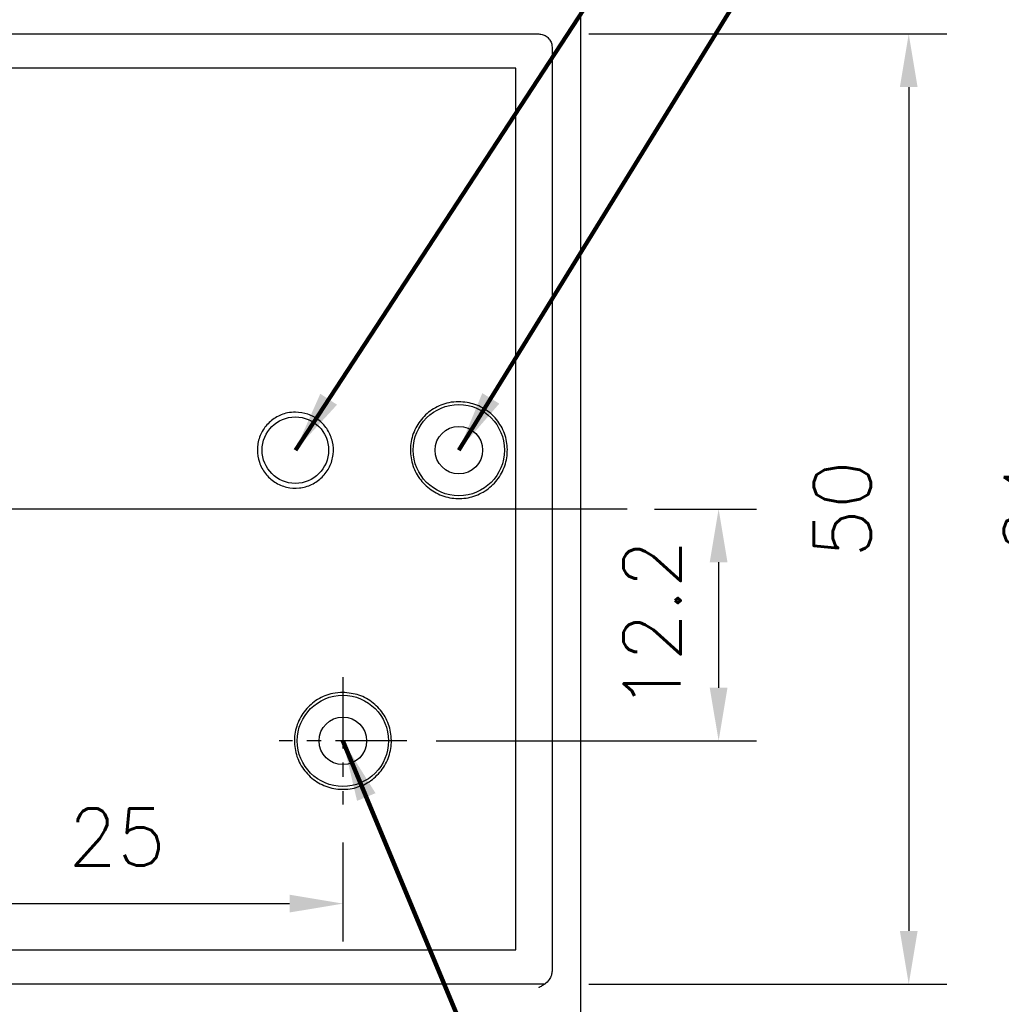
# Model space of a CAD drawing. Extents: x 2148 to 5199, y -907 to 1537.
# Tile 21 of 29: x 4672 to 4723, y 1340 to 1392. Entities that reach past the tile are written whole.
import ezdxf

# ---------------------------------------------------------------- set-up
doc = ezdxf.new("R2010")
doc.units = 0
doc.header["$LTSCALE"] = 3
doc.header["$MEASUREMENT"] = 0
doc.linetypes.add('CENTER', pattern=[2, 1.25, -0.25, 0.25, -0.25])
doc.layers.get('0').update_dxf_attribs({"linetype": 'CONTINUOUS'})
doc.layers.get('Defpoints').update_dxf_attribs({"linetype": 'CONTINUOUS'})
doc.layers.add('cen', color=1, linetype='CENTER')
doc.layers.add('di', color=3, linetype='CONTINUOUS')
doc.styles.add('KIM', font='ROMANS.shx', dxfattribs={"height": 5, "bigfont": 'GSG1.shx'})
doc.styles.get("Standard").update_dxf_attribs({"font": 'romans.shx', "height": 3, "bigfont": 'ghs.shx'})
doc.dimstyles.get("Standard").update_dxf_attribs({"dimtxt": 0.18, "dimasz": 0.18, "dimexe": 0.18, "dimexo": 0.0625, "dimgap": 0.09, "dimtad": 0, "dimtih": 1, "dimtoh": 1, "dimdec": 4, "dimzin": 0, "dimdsep": 46, "dimtxsty": 'Standard', "dimcen": 0.09, "dimadec": 0, "dimazin": 0, "dimtfac": 1, "dimtdec": 4, "dimtofl": 0, "dimtmove": 0, "dimatfit": 3, "dimfxl": 0, "dimtolj": 1, "dimtzin": 0, "dimarcsym": 0})
doc.dimstyles.new('STANDARD$0', dxfattribs={"dimtxt": 5, "dimasz": 5, "dimexe": 1, "dimexo": 2, "dimgap": 2, "dimtad": 1, "dimdec": 4, "dimzin": 12, "dimdsep": 46, "dimtxsty": 'KIM', "dimcen": -1, "dimdle": 0.1, "dimadec": 0, "dimazin": 0, "dimtfac": 1, "dimtdec": 4, "dimtmove": 0, "dimatfit": 3, "dimfxl": 0, "dimtolj": 1, "dimtzin": 0, "dimarcsym": 0})

# ---------------------------------------------------------------- blocks, each defined once
blk = doc.blocks.new('*D40')
at = {"layer": 'Defpoints', "color": 0}
for p in [(4699.606, 1391.034), (4699.606, 1341.034), (4718.427, 1341.034)]:
    blk.add_point(p, dxfattribs=at)
at = {"layer": 'di'}
for p, q in [((4701.606, 1391.034), (4720.427, 1391.034)), ((4718.427, 1388.234), (4718.427, 1343.834)), ((4701.606, 1341.034), (4720.427, 1341.034))]:
    blk.add_line(p, q, dxfattribs=at)
for points in [[(4717.96, 1388.234), (4718.893, 1388.234), (4718.427, 1391.034)], [(4717.96, 1343.834), (4718.893, 1343.834), (4718.427, 1341.034)]]:
    blk.add_solid(points, dxfattribs=at)
at = {"layer": 'di', "insert": (4714.927, 1366.034), "char_height": 3, "attachment_point": 5, "rotation": 90}
blk.add_mtext('\\A1;50', dxfattribs=at)
blk = doc.blocks.new('*D41')
at = {"layer": 'Defpoints', "color": 0}
for p in [(4691.941, 1406.034), (4691.941, 1326.034), (4738.427, 1326.034)]:
    blk.add_point(p, dxfattribs=at)
at = {"layer": 'di'}
for p, q in [((4693.941, 1406.034), (4740.427, 1406.034)), ((4738.427, 1403.234), (4738.427, 1328.834)), ((4693.941, 1326.034), (4740.427, 1326.034))]:
    blk.add_line(p, q, dxfattribs=at)
for points in [[(4737.96, 1403.234), (4738.893, 1403.234), (4738.427, 1406.034)], [(4737.96, 1328.834), (4738.893, 1328.834), (4738.427, 1326.034)]]:
    blk.add_solid(points, dxfattribs=at)
at = {"layer": 'di', "insert": (4734.927, 1366.034), "char_height": 3, "attachment_point": 5, "rotation": 90}
blk.add_mtext('\\A1;80', dxfattribs=at)
blk = doc.blocks.new('*D42')
at = {"layer": 'Defpoints', "color": 0}
for p in [(4700.464, 1398.034), (4700.464, 1334.034), (4728.427, 1334.034)]:
    blk.add_point(p, dxfattribs=at)
at = {"layer": 'di'}
for p, q in [((4702.464, 1398.034), (4730.427, 1398.034)), ((4728.427, 1395.234), (4728.427, 1336.834)), ((4702.464, 1334.034), (4730.427, 1334.034))]:
    blk.add_line(p, q, dxfattribs=at)
for points in [[(4727.96, 1395.234), (4728.893, 1395.234), (4728.427, 1398.034)], [(4727.96, 1336.834), (4728.893, 1336.834), (4728.427, 1334.034)]]:
    blk.add_solid(points, dxfattribs=at)
at = {"layer": 'di', "insert": (4724.927, 1366.034), "char_height": 3, "attachment_point": 5, "rotation": 90}
blk.add_mtext('\\A1;64', dxfattribs=at)
blk = doc.blocks.new('*D61')
at = {"layer": 'Defpoints', "color": 0}
for p in [(4663.664, 1350.479), (4688.664, 1350.479), (4688.664, 1345.271)]:
    blk.add_point(p, dxfattribs=at)
at = {"layer": 'di'}
for p, q in [((4663.664, 1348.479), (4663.664, 1343.271)), ((4688.664, 1348.479), (4688.664, 1343.271)), ((4666.464, 1345.271), (4685.864, 1345.271))]:
    blk.add_line(p, q, dxfattribs=at)
for points in [[(4666.464, 1345.738), (4666.464, 1344.805), (4663.664, 1345.271)], [(4685.864, 1345.738), (4685.864, 1344.805), (4688.664, 1345.271)]]:
    blk.add_solid(points, dxfattribs=at)
at = {"layer": 'di', "insert": (4676.788, 1348.771), "char_height": 3, "attachment_point": 5}
blk.add_mtext('\\A1;25', dxfattribs=at)
blk = doc.blocks.new('*D62')
at = {"layer": 'Defpoints', "color": 0}
for p in [(4703.053, 1366.034), (4691.571, 1353.834), (4708.427, 1353.834)]:
    blk.add_point(p, dxfattribs=at)
at = {"layer": 'di'}
for p, q in [((4705.053, 1366.034), (4710.427, 1366.034)), ((4708.427, 1363.234), (4708.427, 1356.634)), ((4693.571, 1353.834), (4710.427, 1353.834))]:
    blk.add_line(p, q, dxfattribs=at)
for points in [[(4707.96, 1363.234), (4708.893, 1363.234), (4708.427, 1366.034)], [(4707.96, 1356.634), (4708.893, 1356.634), (4708.427, 1353.834)]]:
    blk.add_solid(points, dxfattribs=at)
at = {"layer": 'di', "insert": (4704.927, 1359.934), "char_height": 3, "attachment_point": 5, "rotation": 90}
blk.add_mtext('\\A1;12.2', dxfattribs=at)
blk = doc.blocks.new('*D63')
at = {"layer": 'Defpoints', "color": 0}
for p in [(4679.519, 1408.034), (4679.441, 1324.034), (4748.875, 1324.034)]:
    blk.add_point(p, dxfattribs=at)
at = {"layer": 'di'}
for p, q in [((4681.519, 1408.034), (4750.875, 1408.034)), ((4748.875, 1405.234), (4748.875, 1326.834)), ((4681.441, 1324.034), (4750.875, 1324.034))]:
    blk.add_line(p, q, dxfattribs=at)
for points in [[(4748.409, 1405.234), (4749.342, 1405.234), (4748.875, 1408.034)], [(4748.409, 1326.834), (4749.342, 1326.834), (4748.875, 1324.034)]]:
    blk.add_solid(points, dxfattribs=at)
at = {"layer": 'di', "insert": (4745.375, 1366.034), "char_height": 3, "attachment_point": 5, "rotation": 90}
blk.add_mtext('\\A1;84', dxfattribs=at)

msp = doc.modelspace()

# ---------------------------------------------------------------- linework, layer by layer
for p, q in [((4701.164, 1397.334), (4701.164, 1334.734)), ((4628.364, 1391.034), (4698.964, 1391.034)), ((4699.664, 1390.333), (4699.664, 1390.148)), ((4699.664, 1390.148), (4699.664, 1341.92)), ((4697.764, 1389.234), (4629.564, 1389.234)), ((4697.764, 1342.834), (4697.764, 1389.234)), ((4629.564, 1342.834), (4697.764, 1342.834)), ((4699.664, 1341.92), (4699.664, 1341.743)), ((4699.664, 1341.743), (4699.664, 1341.724)), ((4699.279, 1341.034), (4628.05, 1341.034))]:
    msp.add_line(p, q)
for centre, radius in [((4694.764, 1369.134), 2.4), ((4686.164, 1369.134), 1.75), ((4694.764, 1369.134), 1.25), ((4688.664, 1353.834), 2.4), ((4688.664, 1353.834), 1.25)]:
    msp.add_circle(centre, radius)
for points, knots in [([(4698.964, 1391.034), (4699.043, 1391.027), (4699.2, 1391.011), (4699.41, 1390.891), (4699.568, 1390.713), (4699.652, 1390.516), (4699.661, 1390.385), (4699.664, 1390.333)], [0, 0, 0, 0, 0.214181, 0.428355, 0.642715, 0.857467, 1, 1, 1, 1]), ([(4694.764, 1371.684), (4695.051, 1371.656), (4695.625, 1371.6), (4696.388, 1371.16), (4696.968, 1370.513), (4697.3, 1369.705), (4697.346, 1368.833), (4697.101, 1367.996), (4696.592, 1367.287), (4695.878, 1366.786), (4695.038, 1366.55), (4694.167, 1366.605), (4693.363, 1366.946), (4692.718, 1367.533), (4692.303, 1368.301), (4692.166, 1369.162), (4692.321, 1370.021), (4692.753, 1370.78), (4693.41, 1371.35), (4694.121, 1371.644), (4694.586, 1371.673), (4694.764, 1371.684)], [0, 0, 0, 0, 0.053688, 0.107376, 0.161064, 0.214754, 0.268443, 0.322132, 0.375821, 0.429509, 0.483198, 0.536886, 0.590575, 0.644263, 0.697952, 0.75164, 0.805329, 0.859018, 0.912707, 0.966396, 1, 1, 1, 1]), ([(4686.164, 1371.134), (4686.389, 1371.112), (4686.839, 1371.068), (4687.438, 1370.723), (4687.893, 1370.215), (4688.153, 1369.582), (4688.189, 1368.898), (4687.997, 1368.241), (4687.598, 1367.685), (4687.037, 1367.292), (4686.379, 1367.107), (4685.696, 1367.151), (4685.065, 1367.418), (4684.559, 1367.878), (4684.234, 1368.48), (4684.126, 1369.156), (4684.248, 1369.83), (4684.587, 1370.425), (4685.102, 1370.872), (4685.66, 1371.103), (4686.024, 1371.125), (4686.164, 1371.134)], [0, 0, 0, 0, 0.053688, 0.107376, 0.161065, 0.214754, 0.268443, 0.322132, 0.375821, 0.429509, 0.483198, 0.536886, 0.590575, 0.644264, 0.697952, 0.751641, 0.80533, 0.859019, 0.912708, 0.966397, 1, 1, 1, 1]), ([(4688.664, 1356.384), (4688.951, 1356.356), (4689.525, 1356.3), (4690.288, 1355.86), (4690.868, 1355.213), (4691.2, 1354.405), (4691.246, 1353.534), (4691.001, 1352.696), (4690.492, 1351.987), (4689.778, 1351.486), (4688.937, 1351.25), (4688.067, 1351.305), (4687.263, 1351.646), (4686.618, 1352.233), (4686.203, 1353), (4686.066, 1353.862), (4686.221, 1354.721), (4686.653, 1355.48), (4687.31, 1356.05), (4688.021, 1356.344), (4688.486, 1356.373), (4688.664, 1356.384)], [0, 0, 0, 0, 0.053685, 0.107369, 0.161055, 0.214743, 0.268434, 0.322128, 0.375823, 0.429516, 0.483203, 0.536885, 0.590567, 0.64425, 0.697939, 0.751633, 0.805328, 0.859021, 0.912711, 0.966399, 1, 1, 1, 1]), ([(4699.664, 1341.724), (4699.657, 1341.648), (4699.643, 1341.487), (4699.514, 1341.24), (4699.326, 1341.059), (4699.155, 1340.951), (4699.049, 1340.892), (4698.994, 1340.862), (4698.966, 1340.847), (4698.964, 1340.846)], [0, 0, 0, 0, 0.192279, 0.405747, 0.688929, 0.841703, 0.918598, 0.995531, 1, 1, 1, 1])]:
    msp.add_open_spline(points, degree=3, knots=knots)
at = {"layer": 'cen', "ltscale": 10}
msp.add_line((4703.61, 1366.034), (4623.719, 1366.034), dxfattribs=at)
at = {"layer": 'cen'}
for p, q in [((4688.664, 1357.189), (4688.664, 1350.479)), ((4692.019, 1353.834), (4685.31, 1353.834))]:
    msp.add_line(p, q, dxfattribs=at)

# ---------------------------------------------------------------- dimensions: what is measured, and where the dimension line sits
at = {"layer": 'di'}
for base, p1, p2, picture, middle in [((4748.875, 1324.034), (4679.519, 1408.034), (4679.441, 1324.034), '*D63', (4748.875, 1366.034)), ((4738.427, 1326.034), (4691.941, 1406.034), (4691.941, 1326.034), '*D41', (4738.427, 1366.034)), ((4728.427, 1334.034), (4700.464, 1398.034), (4700.464, 1334.034), '*D42', (4728.427, 1366.034)), ((4718.427, 1341.034), (4699.606, 1391.034), (4699.606, 1341.034), '*D40', (4718.427, 1366.034)), ((4708.427, 1353.834), (4703.053, 1366.034), (4691.571, 1353.834), '*D62', (4708.427, 1359.934))]:
    dim = msp.add_linear_dim(base=base, p1=p1, p2=p2, angle=270, dimstyle='STANDARD$0', override={"dimtxt": 3, "dimasz": 2.8, "dimexe": 2, "dimdec": 2, "dimzin": 8, "dimtxsty": 'Standard', "dimcen": 0, "dimclrd": 256, "dimclre": 256, "dimclrt": 256, "dimadec": 2, "dimazin": 2, "dimtfac": 0.6, "dimtdec": 2, "dimtmove": 0, "dimtzin": 8, "dimlwd": 65535, "dimlwe": 65535, "dimarcsym": 1}, dxfattribs=at)
    dim.commit()
    dim.dimension.update_dxf_attribs({"geometry": picture, "text_midpoint": middle, "dimtype": 160})
dim = msp.add_linear_dim(base=(4688.664, 1345.271), p1=(4663.664, 1350.479), p2=(4688.664, 1350.479), dimstyle='STANDARD$0', override={"dimtxt": 3, "dimasz": 2.8, "dimexe": 2, "dimdec": 2, "dimzin": 8, "dimtxsty": 'Standard', "dimcen": 0, "dimclrd": 256, "dimclre": 256, "dimclrt": 256, "dimadec": 2, "dimazin": 2, "dimtfac": 0.6, "dimtdec": 2, "dimtzin": 8, "dimlwd": 65535, "dimlwe": 65535, "dimarcsym": 1}, dxfattribs=at)
dim.commit()
dim.dimension.update_dxf_attribs({"geometry": '*D61', "text_midpoint": (4676.788, 1345.271), "dimtype": 160})

# ---------------------------------------------------------------- leaders
at = {"layer": 'di', "annotation_type": 0, "has_hookline": 1, "hookline_direction": 0}
for points, text_width in [([(4686.164, 1369.134), (4725.408, 1429.122), (4728.608, 1429.122)], 41.244), ([(4694.764, 1369.134), (4724.195, 1416.847), (4727.395, 1416.847)], 45.067), ([(4688.664, 1353.834), (4709.264, 1304.414), (4712.464, 1304.414)], 29.778)]:
    msp.add_leader(points, dimstyle='Standard', override={"dimtxt": 4, "dimasz": 3.2, "dimexe": 2, "dimexo": 2, "dimgap": 2, "dimtad": 1, "dimtih": 0, "dimtoh": 0, "dimdec": 2, "dimzin": 8, "dimcen": 0, "dimclrd": 256, "dimclre": 256, "dimclrt": 256, "dimadec": 2, "dimazin": 2, "dimtfac": 0.6, "dimtdec": 2, "dimtofl": 1, "dimtzin": 8, "dimlwd": 65535, "dimlwe": 65535, "dimarcsym": 1}, dxfattribs=dict(at, text_width=text_width))

doc.saveas('drawing.dxf')
